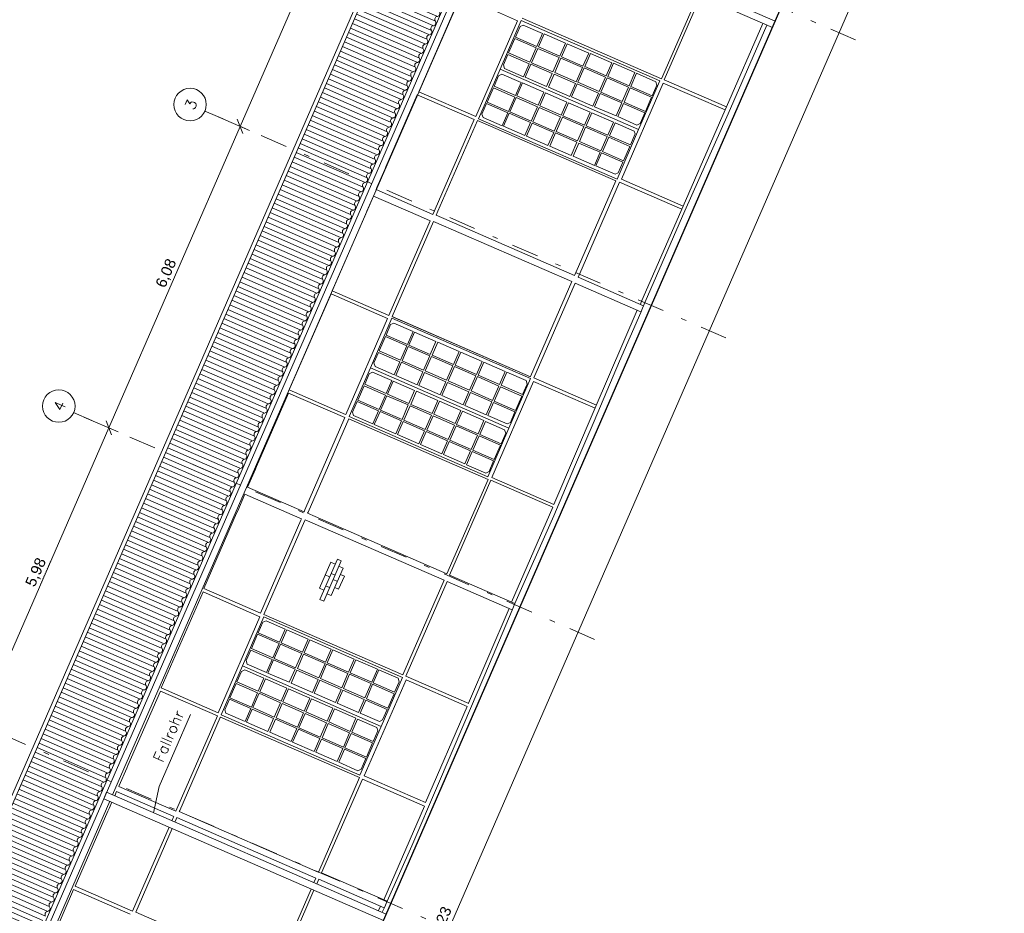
# Model space of a CAD drawing. Header units: metres. Extents: x -43 to 549, y 12 to 64.
# Tile 5 of 13: x -31 to -13, y 36 to 53. Entities that reach past the tile are written whole.
import ezdxf

# ---------------------------------------------------------------- set-up
doc = ezdxf.new("R2010")
doc.units = ezdxf.units.M
doc.header["$MEASUREMENT"] = 0
for name, pattern in [('6_Strichlinie_ eng', [0.4, 0.2, -0.2]), ('Achslinie 01', [1.166667, 0.5, -0.3, 0, -0.366667]), ('DGN Style 2', [1.233271, 0.739963, -0.493308]), ('Wipeout_Contour', [1, 0, -1])]:
    doc.linetypes.add(name, pattern=pattern)
for name, color, linetype in [('00_Achsraster', 7, 'Continuous'), ('GBE_Beschriftung', 7, 'Continuous'), ('GBE_Dach', 7, 'Continuous'), ('GBE_Fen_Tuer', 7, 'Continuous'), ('GBE_Wand_Decke_tragend_Ansicht', 7, 'Continuous'), ('GBE_Wand_Decke_tragend_Schnitt', 7, 'Continuous'), ('NEU_GBE_Bemassung_fsa', 7, 'Continuous'), ('NEU_GBE_Holzbalken', 7, 'Continuous'), ('NEU_GBE_Regenrinne', 7, 'Continuous')]:
    doc.layers.add(name, color=color, linetype=linetype)
doc.styles.add('ERSTELLTER_STIL_1', font='txt')
doc.dimstyles.new('ERSTELLTER_STIL__1', dxfattribs={"dimtxt": 0.2, "dimasz": 0.190285, "dimexe": 0.18, "dimexo": 0.5, "dimgap": 0.09, "dimtad": 1, "dimzin": 0, "dimdsep": 46, "dimtxsty": 'ERSTELLTER_STIL_1', "dimblk": 'ARROWHEAD_6', "dimblk1": 'ARROWHEAD_6', "dimblk2": 'ARROWHEAD_6', "dimcen": 0.09, "dimclrd": 7, "dimclre": 7, "dimclrt": 7, "dimazin": 0, "dimtfac": 1, "dimtdec": 4, "dimtmove": 2, "dimatfit": 3, "dimfxl": 1, "dimtolj": 1, "dimtzin": 0, "dimarcsym": 0})
doc.dimstyles.new('ERSTELLTER_STIL__2', dxfattribs={"dimtxt": 0.2, "dimasz": 0.190285, "dimexe": 0.18, "dimexo": 0.5, "dimgap": 0.09, "dimtad": 1, "dimzin": 0, "dimdsep": 46, "dimtxsty": 'ERSTELLTER_STIL_1', "dimblk": 'ARROWHEAD_6', "dimblk1": 'ARROWHEAD_6', "dimblk2": 'ARROWHEAD_6', "dimcen": 0.09, "dimclrd": 8, "dimclre": 8, "dimclrt": 8, "dimazin": 0, "dimtfac": 1, "dimtdec": 4, "dimtmove": 0, "dimatfit": 3, "dimfxl": 1, "dimtolj": 1, "dimtzin": 0, "dimarcsym": 0})

# ---------------------------------------------------------------- blocks, each defined once
blk = doc.blocks.new('*D1')
at = {"layer": 'NEU_GBE_Bemassung_fsa', "color": 7, "linetype": 'Continuous', "lineweight": 13}
for p, q in [((-13.35, 57.846), (-13.981, 58.121)), ((-13.522, 57.921), (-13.462, 58.059)), ((-32.781, 13.703), (-13.522, 57.921)), ((-13.47, 57.79), (-13.574, 58.053)), ((-32.609, 13.628), (-33.239, 13.903)), ((-32.833, 13.835), (-32.729, 13.571)), ((-32.841, 13.566), (-32.781, 13.703))]:
    blk.add_line(p, q, dxfattribs=at)
at = {"color": 254, "linetype": 'Wipeout_Contour', "lineweight": 0, "ltscale": 171.09084}
blk.add_wipeout([(-23.312, 35.461), (-23.004, 36.169), (-23.266, 36.283), (-23.574, 35.575)], dxfattribs=at).dxf.layer = 'NEU_GBE_Bemassung_fsa'
at = {"layer": 'NEU_GBE_Bemassung_fsa', "color": 7, "lineweight": 13, "insert": (-23.334, 35.518), "char_height": 0.2, "attachment_point": 7, "rotation": 66.4651, "style": 'ERSTELLTER_STIL_1'}
blk.add_mtext('\\A1;{\\pql;\\fArial|b0|i0|c0|p34;48,23}', dxfattribs=at)
blk = doc.blocks.new('ARROWHEAD_6')
at = {"color": 0, "linetype": 'Continuous', "lineweight": 0}
for p, q in [((0, 0), (-1, 0)), ((-0.5, -0.5), (0.5, 0.5))]:
    blk.add_line(p, q, dxfattribs=at)
blk = doc.blocks.new('*D7')
at = {"layer": '00_Achsraster', "color": 8, "linetype": 'Continuous', "lineweight": 18}
for p, q in [((-29.484, 45.208), (-29.381, 44.945)), ((-31.82, 39.595), (-29.433, 45.076)), ((-31.648, 39.52), (-32.278, 39.795)), ((-31.872, 39.727), (-31.768, 39.463)), ((-34.216, 34.094), (-31.82, 39.595))]:
    blk.add_line(p, q, dxfattribs=at)
at = {"color": 254, "linetype": 'Wipeout_Contour', "lineweight": 0, "ltscale": 209.500655}
blk.add_wipeout([(-30.753, 42.066), (-30.515, 42.612), (-30.756, 42.717), (-30.994, 42.171)], dxfattribs=at).dxf.layer = '00_Achsraster'
at = {"layer": '00_Achsraster', "color": 8, "lineweight": 18, "insert": (-30.769, 42.107), "char_height": 0.2, "attachment_point": 7, "rotation": 66.4651, "style": 'ERSTELLTER_STIL_1'}
blk.add_mtext('\\A1;{\\pql;\\fArial|b0|i0|c0|p34;5,98}', dxfattribs=at)
blk = doc.blocks.new('*D8')
at = {"layer": '00_Achsraster', "color": 8, "linetype": 'Continuous', "lineweight": 18}
for p, q in [((-26.833, 50.574), (-27.464, 50.849)), ((-27.057, 50.781), (-26.953, 50.518)), ((-29.433, 45.076), (-27.005, 50.649)), ((-29.26, 45.001), (-29.891, 45.276)), ((-29.484, 45.208), (-29.381, 44.945)), ((-31.82, 39.595), (-29.433, 45.076))]:
    blk.add_line(p, q, dxfattribs=at)
at = {"color": 254, "linetype": 'Wipeout_Contour', "lineweight": 0, "ltscale": 222.711709}
blk.add_wipeout([(-28.346, 47.593), (-28.108, 48.14), (-28.348, 48.244), (-28.586, 47.698)], dxfattribs=at).dxf.layer = '00_Achsraster'
at = {"layer": '00_Achsraster', "color": 8, "lineweight": 18, "insert": (-28.362, 47.634), "char_height": 0.2, "attachment_point": 7, "rotation": 66.4651, "style": 'ERSTELLTER_STIL_1'}
blk.add_mtext('\\A1;{\\pql;\\fArial|b0|i0|c0|p34;6,08}', dxfattribs=at)
blk = doc.blocks.new('*D9')
at = {"layer": '00_Achsraster', "color": 8, "linetype": 'Continuous', "lineweight": 18}
for p, q in [((-24.607, 56.156), (-22.23, 61.612)), ((-24.435, 56.081), (-25.065, 56.356)), ((-24.659, 56.288), (-24.555, 56.024)), ((-27.005, 50.649), (-24.607, 56.156)), ((-27.057, 50.781), (-26.953, 50.518)), ((-29.433, 45.076), (-27.005, 50.649))]:
    blk.add_line(p, q, dxfattribs=at)
at = {"color": 254, "linetype": 'Wipeout_Contour', "lineweight": 0, "ltscale": 237.677655}
blk.add_wipeout([(-25.953, 53.087), (-25.675, 53.726), (-25.916, 53.83), (-26.194, 53.192)], dxfattribs=at).dxf.layer = '00_Achsraster'
at = {"layer": '00_Achsraster', "color": 8, "lineweight": 18, "insert": (-25.934, 53.112), "char_height": 0.2, "attachment_point": 7, "rotation": 66.4651, "style": 'ERSTELLTER_STIL_1'}
blk.add_mtext('\\A1;{\\pql;\\fArial|b0|i0|c0|p34;6,00\\fArial|b0|i0|c0|p34;\\A1{\\H.66x;\\S5^  ;}}', dxfattribs=at)

msp = doc.modelspace()

# ---------------------------------------------------------------- hatches: boundary and pattern name
at = {"layer": 'GBE_Dach', "linetype": 'Continuous', "lineweight": 18, "true_color": 0xdfdfdf}
h = msp.add_hatch(dxfattribs=at)
h.set_pattern_fill('Dachschraffur_1_0001', color=254, style=0, pattern_type=2)
h.set_pattern_definition([(156.4651, (-39.99834, 16.81609), (0.03713562, 0.08526398), [])])
h.paths.add_polyline_path([(-39.19, 16.363), (-19.84, 60.792), (-21.1, 61.341), (-40.451, 16.912)])

# ---------------------------------------------------------------- linework, layer by layer
at = {"layer": '00_Achsraster', "color": 253, "linetype": 'Achslinie 01', "lineweight": 18, "true_color": 0x9f9f9f}
for p, q in [((-15.629, 52.246), (-25.256, 56.439)), ((-18.028, 46.739), (-27.655, 50.932)), ((-20.455, 41.166), (-30.082, 45.359)), ((-22.842, 35.685), (-32.469, 39.878))]:
    msp.add_line(p, q, dxfattribs=at)
at = {"layer": '00_Achsraster', "color": 253, "linetype": 'Continuous', "lineweight": 18, "true_color": 0x9f9f9f}
for centre in [(-27.93, 51.052), (-30.357, 45.479)]:
    msp.add_circle(centre, 0.3, dxfattribs=at)
at = {"layer": 'GBE_Beschriftung', "color": 7, "linetype": 'Continuous', "lineweight": 13}
msp.add_lwpolyline([(-28.605, 37.963), (-28.501, 38.445), (-27.92, 39.779)], dxfattribs=at)
at = {"layer": 'GBE_Dach', "color": 9, "linetype": 'Continuous', "lineweight": 18}
for p, q in [((-40.519, 16.942), (-21.164, 61.382)), ((-40.451, 16.912), (-21.096, 61.352))]:
    msp.add_line(p, q, dxfattribs=at)
for points in [[(-23.471, 52.425, -0.568675), (-23.434, 52.51, 0.534698), (-23.397, 52.595)], [(-23.397, 52.595, -0.568675), (-23.36, 52.681, 0.534698), (-23.323, 52.766)], [(-23.546, 52.254, -0.568675), (-23.508, 52.34, 0.534698), (-23.471, 52.425)], [(-23.62, 52.084, -0.568675), (-23.583, 52.169, 0.534698), (-23.546, 52.254)], [(-23.694, 51.913, -0.568675), (-23.657, 51.998, 0.534698), (-23.62, 52.084)], [(-23.768, 51.743, -0.568675), (-23.731, 51.828, 0.534698), (-23.694, 51.913)], [(-23.843, 51.572, -0.568675), (-23.806, 51.657, 0.534698), (-23.768, 51.743)], [(-23.917, 51.402, -0.568675), (-23.88, 51.487, 0.534698), (-23.843, 51.572)], [(-23.991, 51.231, -0.568675), (-23.954, 51.316, 0.534698), (-23.917, 51.402)], [(-24.066, 51.061, -0.568675), (-24.028, 51.146, 0.534698), (-23.991, 51.231)], [(-24.14, 50.89, -0.568675), (-24.103, 50.975, 0.534698), (-24.066, 51.061)], [(-24.214, 50.719, -0.568675), (-24.177, 50.805, 0.534698), (-24.14, 50.89)], [(-24.288, 50.549, -0.568675), (-24.251, 50.634, 0.534698), (-24.214, 50.719)], [(-24.363, 50.378, -0.568675), (-24.325, 50.464, 0.534698), (-24.288, 50.549)], [(-24.437, 50.208, -0.568675), (-24.4, 50.293, 0.534698), (-24.363, 50.378)], [(-24.511, 50.037, -0.568675), (-24.474, 50.123, 0.534698), (-24.437, 50.208)], [(-24.66, 49.696, -0.568675), (-24.623, 49.782, 0.534698), (-24.585, 49.867)], [(-24.585, 49.867, -0.568675), (-24.548, 49.952, 0.534698), (-24.511, 50.037)], [(-24.734, 49.526, -0.568675), (-24.697, 49.611, 0.534698), (-24.66, 49.696)], [(-24.808, 49.355, -0.568675), (-24.771, 49.441, 0.534698), (-24.734, 49.526)], [(-24.882, 49.185, -0.568675), (-24.845, 49.27, 0.534698), (-24.808, 49.355)], [(-24.957, 49.014, -0.568675), (-24.92, 49.099, 0.534698), (-24.882, 49.185)], [(-25.031, 48.844, -0.568675), (-24.994, 48.929, 0.534698), (-24.957, 49.014)], [(-25.105, 48.673, -0.568675), (-25.068, 48.758, 0.534698), (-25.031, 48.844)], [(-25.18, 48.503, -0.568675), (-25.142, 48.588, 0.534698), (-25.105, 48.673)], [(-25.254, 48.332, -0.568675), (-25.217, 48.417, 0.534698), (-25.18, 48.503)], [(-25.328, 48.162, -0.568675), (-25.291, 48.247, 0.534698), (-25.254, 48.332)], [(-25.402, 47.991, -0.568675), (-25.365, 48.076, 0.534698), (-25.328, 48.162)], [(-25.477, 47.821, -0.568675), (-25.44, 47.906, 0.534698), (-25.402, 47.991)], [(-25.551, 47.65, -0.568675), (-25.514, 47.735, 0.534698), (-25.477, 47.821)], [(-25.625, 47.479, -0.568675), (-25.588, 47.565, 0.534698), (-25.551, 47.65)], [(-25.699, 47.309, -0.568675), (-25.662, 47.394, 0.534698), (-25.625, 47.479)], [(-25.848, 46.968, -0.568675), (-25.811, 47.053, 0.534698), (-25.774, 47.138)], [(-25.774, 47.138, -0.568675), (-25.737, 47.224, 0.534698), (-25.699, 47.309)], [(-25.922, 46.797, -0.568675), (-25.885, 46.883, 0.534698), (-25.848, 46.968)], [(-25.997, 46.627, -0.568675), (-25.959, 46.712, 0.534698), (-25.922, 46.797)], [(-26.071, 46.456, -0.568675), (-26.034, 46.542, 0.534698), (-25.997, 46.627)], [(-26.145, 46.286, -0.568675), (-26.108, 46.371, 0.534698), (-26.071, 46.456)], [(-26.219, 46.115, -0.568675), (-26.182, 46.2, 0.534698), (-26.145, 46.286)], [(-26.294, 45.945, -0.568675), (-26.257, 46.03, 0.534698), (-26.219, 46.115)], [(-26.368, 45.774, -0.568675), (-26.331, 45.859, 0.534698), (-26.294, 45.945)], [(-26.442, 45.604, -0.568675), (-26.405, 45.689, 0.534698), (-26.368, 45.774)], [(-26.516, 45.433, -0.568675), (-26.479, 45.518, 0.534698), (-26.442, 45.604)], [(-26.591, 45.263, -0.568675), (-26.554, 45.348, 0.534698), (-26.516, 45.433)], [(-26.665, 45.092, -0.568675), (-26.628, 45.177, 0.534698), (-26.591, 45.263)], [(-26.739, 44.922, -0.568675), (-26.702, 45.007, 0.534698), (-26.665, 45.092)], [(-26.814, 44.751, -0.568675), (-26.776, 44.836, 0.534698), (-26.739, 44.922)], [(-26.888, 44.58, -0.568675), (-26.851, 44.666, 0.534698), (-26.814, 44.751)], [(-27.036, 44.239, -0.568675), (-26.999, 44.325, 0.534698), (-26.962, 44.41)], [(-26.962, 44.41, -0.568675), (-26.925, 44.495, 0.534698), (-26.888, 44.58)], [(-27.111, 44.069, -0.568675), (-27.073, 44.154, 0.534698), (-27.036, 44.239)], [(-27.185, 43.898, -0.568675), (-27.148, 43.984, 0.534698), (-27.111, 44.069)], [(-27.259, 43.728, -0.568675), (-27.222, 43.813, 0.534698), (-27.185, 43.898)], [(-27.333, 43.557, -0.568675), (-27.296, 43.643, 0.534698), (-27.259, 43.728)], [(-27.408, 43.387, -0.568675), (-27.371, 43.472, 0.534698), (-27.333, 43.557)], [(-27.482, 43.216, -0.568675), (-27.445, 43.302, 0.534698), (-27.408, 43.387)], [(-27.556, 43.046, -0.568675), (-27.519, 43.131, 0.534698), (-27.482, 43.216)], [(-27.631, 42.875, -0.568675), (-27.593, 42.96, 0.534698), (-27.556, 43.046)], [(-27.705, 42.705, -0.568675), (-27.668, 42.79, 0.534698), (-27.631, 42.875)], [(-27.779, 42.534, -0.568675), (-27.742, 42.619, 0.534698), (-27.705, 42.705)], [(-27.853, 42.364, -0.568675), (-27.816, 42.449, 0.534698), (-27.779, 42.534)], [(-27.928, 42.193, -0.568675), (-27.89, 42.278, 0.534698), (-27.853, 42.364)], [(-28.002, 42.023, -0.568675), (-27.965, 42.108, 0.534698), (-27.928, 42.193)], [(-28.076, 41.852, -0.568675), (-28.039, 41.937, 0.534698), (-28.002, 42.023)], [(-28.225, 41.511, -0.568675), (-28.188, 41.596, 0.534698), (-28.15, 41.682)], [(-28.15, 41.682, -0.568675), (-28.113, 41.767, 0.534698), (-28.076, 41.852)], [(-28.299, 41.34, -0.568675), (-28.262, 41.426, 0.534698), (-28.225, 41.511)], [(-28.373, 41.17, -0.568675), (-28.336, 41.255, 0.534698), (-28.299, 41.34)], [(-28.448, 40.999, -0.568675), (-28.41, 41.085, 0.534698), (-28.373, 41.17)], [(-28.522, 40.829, -0.568675), (-28.485, 40.914, 0.534698), (-28.448, 40.999)], [(-28.596, 40.658, -0.568675), (-28.559, 40.744, 0.534698), (-28.522, 40.829)], [(-28.67, 40.488, -0.568675), (-28.633, 40.573, 0.534698), (-28.596, 40.658)], [(-28.745, 40.317, -0.568675), (-28.707, 40.403, 0.534698), (-28.67, 40.488)], [(-28.819, 40.147, -0.568675), (-28.782, 40.232, 0.534698), (-28.745, 40.317)], [(-28.893, 39.976, -0.568675), (-28.856, 40.061, 0.534698), (-28.819, 40.147)], [(-28.967, 39.806, -0.568675), (-28.93, 39.891, 0.534698), (-28.893, 39.976)], [(-29.042, 39.635, -0.568675), (-29.005, 39.72, 0.534698), (-28.967, 39.806)], [(-29.116, 39.465, -0.568675), (-29.079, 39.55, 0.534698), (-29.042, 39.635)], [(-29.19, 39.294, -0.568675), (-29.153, 39.379, 0.534698), (-29.116, 39.465)], [(-29.264, 39.124, -0.568675), (-29.227, 39.209, 0.534698), (-29.19, 39.294)], [(-29.413, 38.783, -0.568675), (-29.376, 38.868, 0.534698), (-29.339, 38.953)], [(-29.339, 38.953, -0.568675), (-29.302, 39.038, 0.534698), (-29.264, 39.124)], [(-29.487, 38.612, -0.568675), (-29.45, 38.697, 0.534698), (-29.413, 38.783)], [(-29.562, 38.441, -0.568675), (-29.524, 38.527, 0.534698), (-29.487, 38.612)], [(-29.636, 38.271, -0.568675), (-29.599, 38.356, 0.534698), (-29.562, 38.441)], [(-29.71, 38.1, -0.568675), (-29.673, 38.186, 0.534698), (-29.636, 38.271)], [(-29.784, 37.93, -0.568675), (-29.747, 38.015, 0.534698), (-29.71, 38.1)], [(-29.859, 37.759, -0.568675), (-29.822, 37.845, 0.534698), (-29.784, 37.93)], [(-29.933, 37.589, -0.568675), (-29.896, 37.674, 0.534698), (-29.859, 37.759)], [(-30.007, 37.418, -0.568675), (-29.97, 37.504, 0.534698), (-29.933, 37.589)], [(-30.081, 37.248, -0.568675), (-30.044, 37.333, 0.534698), (-30.007, 37.418)], [(-30.156, 37.077, -0.568675), (-30.119, 37.163, 0.534698), (-30.081, 37.248)], [(-30.23, 36.907, -0.568675), (-30.193, 36.992, 0.534698), (-30.156, 37.077)], [(-30.304, 36.736, -0.568675), (-30.267, 36.821, 0.534698), (-30.23, 36.907)], [(-30.379, 36.566, -0.568675), (-30.341, 36.651, 0.534698), (-30.304, 36.736)], [(-30.453, 36.395, -0.568675), (-30.416, 36.48, 0.534698), (-30.379, 36.566)], [(-30.601, 36.054, -0.568675), (-30.564, 36.139, 0.534698), (-30.527, 36.225)], [(-30.527, 36.225, -0.568675), (-30.49, 36.31, 0.534698), (-30.453, 36.395)]]:
    msp.add_lwpolyline(points, format="xyb", dxfattribs=at)
at = {"layer": 'GBE_Fen_Tuer', "color": 7, "linetype": 'Continuous', "lineweight": 13, "flags": 128}
for points in [[(-21.81, 52.604), (-19.25, 51.489), (-19.64, 50.593), (-22.2, 51.708)], [(-21.917, 52.297), (-21.832, 52.493), (-21.772, 52.521), (-21.416, 52.366), (-21.521, 52.125)], [(-21.928, 52.271), (-22.044, 52.006), (-21.648, 51.834), (-21.533, 52.099)], [(-21.387, 52.359), (-21.492, 52.118), (-21.097, 51.946), (-20.992, 52.187)], [(-21.504, 52.091), (-21.619, 51.826), (-21.224, 51.654), (-21.109, 51.919)], [(-20.958, 52.175), (-21.063, 51.934), (-20.668, 51.762), (-20.563, 52.003)], [(-22.055, 51.979), (-22.14, 51.784), (-22.12, 51.721), (-21.765, 51.566), (-21.66, 51.807)], [(-21.075, 51.908), (-21.19, 51.642), (-20.795, 51.47), (-20.68, 51.735)], [(-20.531, 51.997), (-20.636, 51.756), (-20.241, 51.583), (-20.136, 51.825)], [(-22.6, 50.791), (-22.2, 51.708), (-19.64, 50.593), (-20.039, 49.676)], [(-21.631, 51.8), (-21.736, 51.559), (-21.341, 51.386), (-21.236, 51.628)], [(-20.648, 51.729), (-20.763, 51.464), (-20.368, 51.292), (-20.252, 51.557)], [(-20.104, 51.814), (-20.209, 51.573), (-19.814, 51.4), (-19.709, 51.642)], [(-22.312, 51.389), (-22.227, 51.585), (-22.167, 51.613), (-21.812, 51.458), (-21.917, 51.217)], [(-22.312, 51.389), (-22.227, 51.585), (-22.167, 51.613), (-21.812, 51.458), (-21.917, 51.217)], [(-21.202, 51.616), (-21.307, 51.375), (-20.912, 51.202), (-20.807, 51.444)], [(-20.221, 51.546), (-20.336, 51.281), (-19.941, 51.109), (-19.826, 51.374)], [(-19.388, 51.216), (-19.303, 51.412), (-19.323, 51.475), (-19.678, 51.63), (-19.783, 51.388)], [(-22.324, 51.363), (-22.439, 51.098), (-22.044, 50.926), (-21.928, 51.191)], [(-22.324, 51.363), (-22.439, 51.098), (-22.044, 50.926), (-21.928, 51.191)], [(-21.789, 51.452), (-21.894, 51.211), (-21.499, 51.039), (-21.394, 51.28)], [(-21.789, 51.452), (-21.894, 51.211), (-21.499, 51.039), (-21.394, 51.28)], [(-20.775, 51.437), (-20.88, 51.196), (-20.484, 51.024), (-20.379, 51.265)], [(-19.795, 51.362), (-19.91, 51.097), (-19.515, 50.925), (-19.399, 51.19)], [(-21.906, 51.184), (-22.021, 50.919), (-21.626, 50.747), (-21.51, 51.012)], [(-21.906, 51.184), (-22.021, 50.919), (-21.626, 50.747), (-21.51, 51.012)], [(-21.361, 51.268), (-21.466, 51.027), (-21.071, 50.855), (-20.966, 51.096)], [(-21.361, 51.268), (-21.466, 51.027), (-21.071, 50.855), (-20.966, 51.096)], [(-20.348, 51.255), (-20.453, 51.013), (-20.058, 50.841), (-19.953, 51.082)], [(-22.451, 51.071), (-22.536, 50.876), (-22.516, 50.813), (-22.16, 50.658), (-22.055, 50.899)], [(-22.451, 51.071), (-22.536, 50.876), (-22.516, 50.813), (-22.16, 50.658), (-22.055, 50.899)], [(-21.478, 51), (-21.593, 50.735), (-21.198, 50.563), (-21.082, 50.828)], [(-21.478, 51), (-21.593, 50.735), (-21.198, 50.563), (-21.082, 50.828)], [(-20.933, 51.086), (-21.038, 50.845), (-20.643, 50.673), (-20.537, 50.914)], [(-20.933, 51.086), (-21.038, 50.845), (-20.643, 50.673), (-20.537, 50.914)], [(-19.526, 50.898), (-19.611, 50.703), (-19.671, 50.674), (-20.027, 50.829), (-19.922, 51.07)], [(-22.033, 50.893), (-22.138, 50.651), (-21.743, 50.479), (-21.637, 50.72)], [(-22.033, 50.893), (-22.138, 50.651), (-21.743, 50.479), (-21.637, 50.72)], [(-21.049, 50.819), (-21.165, 50.553), (-20.77, 50.381), (-20.654, 50.646)], [(-21.049, 50.819), (-21.165, 50.553), (-20.77, 50.381), (-20.654, 50.646)], [(-20.502, 50.9), (-20.607, 50.659), (-20.212, 50.487), (-20.107, 50.728)], [(-20.502, 50.9), (-20.607, 50.659), (-20.212, 50.487), (-20.107, 50.728)], [(-21.605, 50.709), (-21.71, 50.467), (-21.315, 50.295), (-21.209, 50.536)], [(-21.605, 50.709), (-21.71, 50.467), (-21.315, 50.295), (-21.209, 50.536)], [(-20.619, 50.633), (-20.734, 50.367), (-20.339, 50.195), (-20.224, 50.46)], [(-20.619, 50.633), (-20.734, 50.367), (-20.339, 50.195), (-20.224, 50.46)], [(-19.793, 50.306), (-19.704, 50.509), (-19.72, 50.561), (-20.076, 50.716), (-20.181, 50.475)], [(-21.177, 50.527), (-21.282, 50.286), (-20.886, 50.113), (-20.781, 50.355)], [(-21.177, 50.527), (-21.282, 50.286), (-20.886, 50.113), (-20.781, 50.355)], [(-20.193, 50.448), (-20.308, 50.183), (-19.92, 50.014), (-19.805, 50.279)], [(-20.746, 50.341), (-20.851, 50.1), (-20.456, 49.927), (-20.351, 50.169)], [(-20.746, 50.341), (-20.851, 50.1), (-20.456, 49.927), (-20.351, 50.169)], [(-19.932, 49.988), (-20.017, 49.792), (-20.076, 49.764), (-20.432, 49.919), (-20.327, 50.16)], [(-24.199, 47.101), (-21.639, 45.986), (-22.038, 45.07), (-24.598, 46.185)], [(-24.308, 46.79), (-24.223, 46.985), (-24.163, 47.014), (-23.807, 46.859), (-23.912, 46.618)], [(-24.308, 46.79), (-24.223, 46.985), (-24.163, 47.014), (-23.807, 46.859), (-23.912, 46.618)], [(-23.78, 46.847), (-23.885, 46.606), (-23.49, 46.434), (-23.385, 46.675)], [(-23.78, 46.847), (-23.885, 46.606), (-23.49, 46.434), (-23.385, 46.675)], [(-24.319, 46.763), (-24.435, 46.498), (-24.039, 46.326), (-23.924, 46.591)], [(-24.319, 46.763), (-24.435, 46.498), (-24.039, 46.326), (-23.924, 46.591)], [(-23.352, 46.661), (-23.458, 46.419), (-23.062, 46.247), (-22.957, 46.489)], [(-23.352, 46.661), (-23.458, 46.419), (-23.062, 46.247), (-22.957, 46.489)], [(-24.446, 46.472), (-24.531, 46.276), (-24.511, 46.213), (-24.156, 46.058), (-24.051, 46.299)], [(-24.446, 46.472), (-24.531, 46.276), (-24.511, 46.213), (-24.156, 46.058), (-24.051, 46.299)], [(-23.897, 46.579), (-24.012, 46.314), (-23.617, 46.142), (-23.502, 46.407)], [(-23.897, 46.579), (-24.012, 46.314), (-23.617, 46.142), (-23.502, 46.407)], [(-22.928, 46.476), (-23.033, 46.235), (-22.638, 46.062), (-22.533, 46.304)], [(-22.928, 46.476), (-23.033, 46.235), (-22.638, 46.062), (-22.533, 46.304)], [(-24.024, 46.288), (-24.129, 46.046), (-23.734, 45.874), (-23.629, 46.115)], [(-24.024, 46.288), (-24.129, 46.046), (-23.734, 45.874), (-23.629, 46.115)], [(-23.469, 46.393), (-23.585, 46.128), (-23.189, 45.956), (-23.074, 46.221)], [(-23.469, 46.393), (-23.585, 46.128), (-23.189, 45.956), (-23.074, 46.221)], [(-22.502, 46.29), (-22.607, 46.049), (-22.212, 45.877), (-22.107, 46.118)], [(-22.502, 46.29), (-22.607, 46.049), (-22.212, 45.877), (-22.107, 46.118)], [(-24.989, 45.287), (-24.598, 46.185), (-22.038, 45.07), (-22.429, 44.172)], [(-24.703, 45.882), (-24.618, 46.077), (-24.558, 46.106), (-24.203, 45.951), (-24.308, 45.709)], [(-24.703, 45.882), (-24.618, 46.077), (-24.558, 46.106), (-24.203, 45.951), (-24.308, 45.709)], [(-23.596, 46.101), (-23.701, 45.86), (-23.306, 45.688), (-23.201, 45.929)], [(-23.596, 46.101), (-23.701, 45.86), (-23.306, 45.688), (-23.201, 45.929)], [(-23.045, 46.208), (-23.16, 45.943), (-22.765, 45.771), (-22.649, 46.036)], [(-23.045, 46.208), (-23.16, 45.943), (-22.765, 45.771), (-22.649, 46.036)], [(-21.786, 45.692), (-21.701, 45.887), (-21.721, 45.95), (-22.077, 46.105), (-22.182, 45.864)], [(-21.786, 45.692), (-21.701, 45.887), (-21.721, 45.95), (-22.077, 46.105), (-22.182, 45.864)], [(-24.176, 45.939), (-24.281, 45.698), (-23.886, 45.526), (-23.78, 45.767)], [(-24.176, 45.939), (-24.281, 45.698), (-23.886, 45.526), (-23.78, 45.767)], [(-23.172, 45.916), (-23.277, 45.675), (-22.881, 45.503), (-22.776, 45.744)], [(-23.172, 45.916), (-23.277, 45.675), (-22.881, 45.503), (-22.776, 45.744)], [(-22.619, 46.023), (-22.734, 45.758), (-22.339, 45.585), (-22.224, 45.85)], [(-22.619, 46.023), (-22.734, 45.758), (-22.339, 45.585), (-22.224, 45.85)], [(-24.715, 45.855), (-24.83, 45.59), (-24.435, 45.418), (-24.319, 45.683)], [(-24.715, 45.855), (-24.83, 45.59), (-24.435, 45.418), (-24.319, 45.683)], [(-23.748, 45.753), (-23.853, 45.511), (-23.458, 45.339), (-23.353, 45.58)], [(-23.748, 45.753), (-23.853, 45.511), (-23.458, 45.339), (-23.353, 45.58)], [(-22.746, 45.731), (-22.851, 45.49), (-22.456, 45.318), (-22.351, 45.559)], [(-22.746, 45.731), (-22.851, 45.49), (-22.456, 45.318), (-22.351, 45.559)], [(-22.193, 45.837), (-22.309, 45.572), (-21.913, 45.4), (-21.798, 45.665)], [(-22.193, 45.837), (-22.309, 45.572), (-21.913, 45.4), (-21.798, 45.665)], [(-24.842, 45.564), (-24.927, 45.368), (-24.907, 45.305), (-24.551, 45.15), (-24.446, 45.391)], [(-24.842, 45.564), (-24.927, 45.368), (-24.907, 45.305), (-24.551, 45.15), (-24.446, 45.391)], [(-24.292, 45.671), (-24.408, 45.406), (-24.013, 45.234), (-23.897, 45.499)], [(-24.292, 45.671), (-24.408, 45.406), (-24.013, 45.234), (-23.897, 45.499)], [(-23.323, 45.568), (-23.428, 45.327), (-23.033, 45.154), (-22.928, 45.396)], [(-23.323, 45.568), (-23.428, 45.327), (-23.033, 45.154), (-22.928, 45.396)], [(-21.925, 45.373), (-22.01, 45.178), (-22.07, 45.15), (-22.425, 45.304), (-22.32, 45.546)], [(-21.925, 45.373), (-22.01, 45.178), (-22.07, 45.15), (-22.425, 45.304), (-22.32, 45.546)], [(-24.419, 45.38), (-24.525, 45.138), (-24.129, 44.966), (-24.024, 45.207)], [(-24.419, 45.38), (-24.525, 45.138), (-24.129, 44.966), (-24.024, 45.207)], [(-23.865, 45.485), (-23.98, 45.22), (-23.585, 45.048), (-23.469, 45.313)], [(-23.865, 45.485), (-23.98, 45.22), (-23.585, 45.048), (-23.469, 45.313)], [(-22.898, 45.382), (-23.003, 45.141), (-22.608, 44.969), (-22.502, 45.21)], [(-22.898, 45.382), (-23.003, 45.141), (-22.608, 44.969), (-22.502, 45.21)], [(-23.992, 45.193), (-24.097, 44.952), (-23.701, 44.78), (-23.596, 45.021)], [(-23.992, 45.193), (-24.097, 44.952), (-23.701, 44.78), (-23.596, 45.021)], [(-23.44, 45.3), (-23.555, 45.035), (-23.16, 44.863), (-23.045, 45.128)], [(-23.44, 45.3), (-23.555, 45.035), (-23.16, 44.863), (-23.045, 45.128)], [(-22.182, 44.784), (-22.097, 44.979), (-22.117, 45.042), (-22.472, 45.197), (-22.577, 44.956)], [(-22.182, 44.784), (-22.097, 44.979), (-22.117, 45.042), (-22.472, 45.197), (-22.577, 44.956)], [(-23.567, 45.008), (-23.672, 44.767), (-23.277, 44.595), (-23.172, 44.836)], [(-23.567, 45.008), (-23.672, 44.767), (-23.277, 44.595), (-23.172, 44.836)], [(-23.014, 45.115), (-23.13, 44.85), (-22.735, 44.677), (-22.619, 44.942)], [(-23.014, 45.115), (-23.13, 44.85), (-22.735, 44.677), (-22.619, 44.942)], [(-23.141, 44.823), (-23.247, 44.582), (-22.851, 44.41), (-22.746, 44.651)], [(-23.141, 44.823), (-23.247, 44.582), (-22.851, 44.41), (-22.746, 44.651)], [(-22.589, 44.929), (-22.704, 44.664), (-22.309, 44.492), (-22.193, 44.757)], [(-22.589, 44.929), (-22.704, 44.664), (-22.309, 44.492), (-22.193, 44.757)], [(-22.32, 44.465), (-22.405, 44.27), (-22.465, 44.242), (-22.821, 44.396), (-22.716, 44.638)], [(-22.32, 44.465), (-22.405, 44.27), (-22.465, 44.242), (-22.821, 44.396), (-22.716, 44.638)], [(-26.569, 41.582), (-24.005, 40.465), (-24.4, 39.558), (-26.964, 40.675)], [(-26.67, 41.288), (-26.585, 41.484), (-26.525, 41.512), (-26.17, 41.357), (-26.275, 41.116)], [(-26.67, 41.288), (-26.585, 41.484), (-26.525, 41.512), (-26.17, 41.357), (-26.275, 41.116)], [(-26.143, 41.346), (-26.248, 41.104), (-25.853, 40.932), (-25.747, 41.173)], [(-26.143, 41.346), (-26.248, 41.104), (-25.853, 40.932), (-25.747, 41.173)], [(-26.682, 41.262), (-26.797, 40.997), (-26.402, 40.824), (-26.286, 41.089)], [(-26.682, 41.262), (-26.797, 40.997), (-26.402, 40.824), (-26.286, 41.089)], [(-25.715, 41.159), (-25.82, 40.918), (-25.425, 40.746), (-25.32, 40.987)], [(-25.715, 41.159), (-25.82, 40.918), (-25.425, 40.746), (-25.32, 40.987)], [(-26.809, 40.97), (-26.894, 40.775), (-26.874, 40.711), (-26.518, 40.557), (-26.413, 40.798)], [(-26.809, 40.97), (-26.894, 40.775), (-26.874, 40.711), (-26.518, 40.557), (-26.413, 40.798)], [(-26.259, 41.078), (-26.375, 40.813), (-25.98, 40.64), (-25.864, 40.906)], [(-26.259, 41.078), (-26.375, 40.813), (-25.98, 40.64), (-25.864, 40.906)], [(-25.29, 40.974), (-25.395, 40.733), (-25, 40.561), (-24.895, 40.802)], [(-25.29, 40.974), (-25.395, 40.733), (-25, 40.561), (-24.895, 40.802)], [(-26.386, 40.786), (-26.492, 40.545), (-26.096, 40.373), (-25.991, 40.614)], [(-26.386, 40.786), (-26.492, 40.545), (-26.096, 40.373), (-25.991, 40.614)], [(-25.832, 40.891), (-25.947, 40.626), (-25.552, 40.454), (-25.436, 40.719)], [(-25.832, 40.891), (-25.947, 40.626), (-25.552, 40.454), (-25.436, 40.719)], [(-24.865, 40.789), (-24.97, 40.548), (-24.574, 40.375), (-24.469, 40.617)], [(-24.865, 40.789), (-24.97, 40.548), (-24.574, 40.375), (-24.469, 40.617)], [(-27.356, 39.774), (-26.964, 40.675), (-24.4, 39.558), (-24.792, 38.657)], [(-27.066, 40.38), (-26.981, 40.575), (-26.921, 40.604), (-26.565, 40.449), (-26.67, 40.208)], [(-27.066, 40.38), (-26.981, 40.575), (-26.921, 40.604), (-26.565, 40.449), (-26.67, 40.208)], [(-25.959, 40.6), (-26.064, 40.359), (-25.668, 40.186), (-25.563, 40.428)], [(-25.959, 40.6), (-26.064, 40.359), (-25.668, 40.186), (-25.563, 40.428)], [(-25.407, 40.706), (-25.522, 40.441), (-25.127, 40.269), (-25.012, 40.534)], [(-25.407, 40.706), (-25.522, 40.441), (-25.127, 40.269), (-25.012, 40.534)], [(-24.149, 40.19), (-24.064, 40.385), (-24.084, 40.449), (-24.439, 40.603), (-24.544, 40.362)], [(-24.149, 40.19), (-24.064, 40.385), (-24.084, 40.449), (-24.439, 40.603), (-24.544, 40.362)], [(-26.538, 40.437), (-26.643, 40.196), (-26.248, 40.024), (-26.143, 40.265)], [(-26.538, 40.437), (-26.643, 40.196), (-26.248, 40.024), (-26.143, 40.265)], [(-25.534, 40.415), (-25.639, 40.174), (-25.244, 40.001), (-25.139, 40.243)], [(-25.534, 40.415), (-25.639, 40.174), (-25.244, 40.001), (-25.139, 40.243)], [(-24.981, 40.521), (-25.097, 40.256), (-24.701, 40.084), (-24.586, 40.349)], [(-24.981, 40.521), (-25.097, 40.256), (-24.701, 40.084), (-24.586, 40.349)], [(-27.077, 40.354), (-27.193, 40.089), (-26.797, 39.916), (-26.682, 40.181)], [(-27.077, 40.354), (-27.193, 40.089), (-26.797, 39.916), (-26.682, 40.181)], [(-26.11, 40.251), (-26.215, 40.01), (-25.82, 39.838), (-25.715, 40.079)], [(-26.11, 40.251), (-26.215, 40.01), (-25.82, 39.838), (-25.715, 40.079)], [(-25.108, 40.229), (-25.214, 39.988), (-24.818, 39.816), (-24.713, 40.057)], [(-25.108, 40.229), (-25.214, 39.988), (-24.818, 39.816), (-24.713, 40.057)], [(-24.556, 40.336), (-24.671, 40.071), (-24.276, 39.898), (-24.16, 40.163)], [(-24.556, 40.336), (-24.671, 40.071), (-24.276, 39.898), (-24.16, 40.163)], [(-27.204, 40.062), (-27.289, 39.867), (-27.269, 39.803), (-26.914, 39.649), (-26.809, 39.89)], [(-27.204, 40.062), (-27.289, 39.867), (-27.269, 39.803), (-26.914, 39.649), (-26.809, 39.89)], [(-26.655, 40.17), (-26.77, 39.905), (-26.375, 39.732), (-26.26, 39.997)], [(-26.655, 40.17), (-26.77, 39.905), (-26.375, 39.732), (-26.26, 39.997)], [(-25.686, 40.066), (-25.791, 39.825), (-25.396, 39.653), (-25.29, 39.894)], [(-25.686, 40.066), (-25.791, 39.825), (-25.396, 39.653), (-25.29, 39.894)], [(-24.287, 39.872), (-24.372, 39.677), (-24.432, 39.648), (-24.788, 39.803), (-24.683, 40.044)], [(-24.287, 39.872), (-24.372, 39.677), (-24.432, 39.648), (-24.788, 39.803), (-24.683, 40.044)], [(-26.782, 39.878), (-26.887, 39.637), (-26.492, 39.465), (-26.387, 39.706)], [(-26.782, 39.878), (-26.887, 39.637), (-26.492, 39.465), (-26.387, 39.706)], [(-26.227, 39.983), (-26.342, 39.718), (-25.947, 39.546), (-25.832, 39.811)], [(-26.227, 39.983), (-26.342, 39.718), (-25.947, 39.546), (-25.832, 39.811)], [(-25.26, 39.881), (-25.365, 39.64), (-24.97, 39.467), (-24.865, 39.709)], [(-25.26, 39.881), (-25.365, 39.64), (-24.97, 39.467), (-24.865, 39.709)], [(-26.354, 39.692), (-26.459, 39.45), (-26.064, 39.278), (-25.959, 39.52)], [(-26.354, 39.692), (-26.459, 39.45), (-26.064, 39.278), (-25.959, 39.52)], [(-25.802, 39.798), (-25.918, 39.533), (-25.523, 39.361), (-25.407, 39.626)], [(-25.802, 39.798), (-25.918, 39.533), (-25.523, 39.361), (-25.407, 39.626)], [(-24.544, 39.282), (-24.459, 39.477), (-24.479, 39.541), (-24.835, 39.695), (-24.94, 39.454)], [(-24.544, 39.282), (-24.459, 39.477), (-24.479, 39.541), (-24.835, 39.695), (-24.94, 39.454)], [(-25.929, 39.507), (-26.035, 39.266), (-25.639, 39.093), (-25.534, 39.335)], [(-25.929, 39.507), (-26.035, 39.266), (-25.639, 39.093), (-25.534, 39.335)], [(-25.377, 39.613), (-25.492, 39.348), (-25.097, 39.176), (-24.982, 39.441)], [(-25.377, 39.613), (-25.492, 39.348), (-25.097, 39.176), (-24.982, 39.441)], [(-25.504, 39.321), (-25.609, 39.08), (-25.214, 38.908), (-25.109, 39.149)], [(-25.504, 39.321), (-25.609, 39.08), (-25.214, 38.908), (-25.109, 39.149)], [(-24.951, 39.428), (-25.067, 39.163), (-24.671, 38.99), (-24.556, 39.255)], [(-24.951, 39.428), (-25.067, 39.163), (-24.671, 38.99), (-24.556, 39.255)], [(-24.683, 38.964), (-24.768, 38.768), (-24.828, 38.74), (-25.183, 38.895), (-25.078, 39.136)], [(-24.683, 38.964), (-24.768, 38.768), (-24.828, 38.74), (-25.183, 38.895), (-25.078, 39.136)]]:
    msp.add_lwpolyline(points, close=True, dxfattribs=at)
at = {"layer": 'GBE_Wand_Decke_tragend_Ansicht', "color": 8, "linetype": 'Continuous', "lineweight": 18}
for p, q in [((-23.703, 51.287), (-22.931, 53.061)), ((-19.217, 51.527), (-18.544, 53.073)), ((-18.495, 53.052), (-19.167, 51.51)), ((-22.436, 52.845), (-21.879, 52.602)), ((-21.879, 52.602), (-22.651, 50.829)), ((-21.792, 52.649), (-19.217, 51.527)), ((-17.345, 52.551), (-18.018, 51.009)), ((-19.167, 51.51), (-18.018, 51.009)), ((-19.184, 51.449), (-19.958, 49.672)), ((-19.184, 51.449), (-18.043, 50.952)), ((-24.31, 49.901), (-23.731, 51.231)), ((-22.68, 50.774), (-23.731, 51.231)), ((-22.651, 50.829), (-23.703, 51.287)), ((-18.018, 51.009), (-18.043, 50.952)), ((-18.043, 50.952), (-18.818, 49.176)), ((-22.68, 50.774), (-23.401, 49.119)), ((-22.62, 50.757), (-23.349, 49.084)), ((-22.62, 50.757), (-20.062, 49.643)), ((-24.476, 49.519), (-24.331, 49.852)), ((-20.062, 49.643), (-20.795, 47.96)), ((-19.992, 49.619), (-20.728, 47.931)), ((-19.992, 49.619), (-18.842, 49.118)), ((-19.958, 49.672), (-18.818, 49.176)), ((-24.663, 49.082), (-24.541, 49.36)), ((-24.541, 49.36), (-23.717, 49.002)), ((-24.493, 49.479), (-23.443, 49.022)), ((-18.818, 49.176), (-19.578, 47.431)), ((-25.303, 47.612), (-24.683, 49.035)), ((-23.381, 49.008), (-20.824, 47.894)), ((-23.494, 48.904), (-24.255, 47.156)), ((-23.43, 48.893), (-24.196, 47.133)), ((-23.563, 48.934), (-23.494, 48.904)), ((-23.43, 48.893), (-20.872, 47.779)), ((-20.872, 47.779), (-21.636, 46.025)), ((-20.811, 47.752), (-19.596, 47.223)), ((-20.758, 47.862), (-19.548, 47.334)), ((-26.096, 45.778), (-25.322, 47.554)), ((-25.322, 47.554), (-24.28, 47.1)), ((-25.303, 47.612), (-24.255, 47.156)), ((-19.664, 47.253), (-20.442, 45.445)), ((-19.602, 47.209), (-19.567, 47.29)), ((-24.28, 47.1), (-25.053, 45.324)), ((-24.196, 47.133), (-21.639, 46.019)), ((-24.191, 47.13), (-21.639, 46.019)), ((-21.58, 45.933), (-22.352, 44.16)), ((-21.58, 45.933), (-20.445, 45.439)), ((-26.703, 44.361), (-26.111, 45.72)), ((-26.111, 45.72), (-25.067, 45.265)), ((-26.096, 45.778), (-25.057, 45.326)), ((-20.442, 45.445), (-21.207, 43.661)), ((-25.067, 45.265), (-25.81, 43.561)), ((-24.999, 45.244), (-25.75, 43.521)), ((-24.999, 45.244), (-22.423, 44.122)), ((-26.869, 43.981), (-26.724, 44.313)), ((-23.183, 42.376), (-22.423, 44.122)), ((-22.374, 44.107), (-23.137, 42.356)), ((-22.374, 44.107), (-21.228, 43.608)), ((-22.352, 44.16), (-21.207, 43.661)), ((-26.869, 43.981), (-25.824, 43.527)), ((-26.917, 43.85), (-27.05, 43.544)), ((-26.917, 43.85), (-26.043, 43.469)), ((-27.07, 43.499), (-27.677, 42.107)), ((-21.228, 43.608), (-21.992, 41.857)), ((-25.882, 43.368), (-26.63, 41.651)), ((-26.566, 41.627), (-25.815, 43.351)), ((-23.183, 42.376), (-25.621, 43.438)), ((-23.248, 42.264), (-23.248, 42.264)), ((-23.18, 42.235), (-21.977, 41.71)), ((-21.926, 41.828), (-23.137, 42.356)), ((-27.69, 42.043), (-28.462, 40.269)), ((-26.64, 41.586), (-27.69, 42.043)), ((-27.677, 42.107), (-26.63, 41.651)), ((-22.035, 41.736), (-22.782, 39.985)), ((-26.566, 41.627), (-23.999, 40.509)), ((-23.937, 40.42), (-24.711, 38.643)), ((-23.937, 40.42), (-22.807, 39.928)), ((-28.479, 40.211), (-29.078, 38.835)), ((-28.479, 40.211), (-27.426, 39.753)), ((-22.807, 39.928), (-23.582, 38.151)), ((-27.426, 39.753), (-28.173, 38.037)), ((-27.372, 39.726), (-28.121, 38.006)), ((-27.427, 39.75), (-27.427, 39.75)), ((-29.098, 38.789), (-29.24, 38.464)), ((-24.745, 38.583), (-25.499, 36.855)), ((-24.745, 38.583), (-23.596, 38.083)), ((-24.711, 38.643), (-23.582, 38.151)), ((-29.246, 38.449), (-28.193, 37.991)), ((-29.29, 38.355), (-29.324, 38.276)), ((-29.29, 38.355), (-28.231, 37.894)), ((-29.376, 38.158), (-29.427, 38.042)), ((-23.596, 38.083), (-24.35, 36.355)), ((-29.448, 37.993), (-30.052, 36.606)), ((-28.246, 37.858), (-28.265, 37.815)), ((-25.604, 36.755), (-28.174, 37.875)), ((-28.131, 37.983), (-25.561, 36.864)), ((-28.317, 37.696), (-28.993, 36.145)), ((-28.262, 37.672), (-28.935, 36.127)), ((-28.188, 37.842), (-28.21, 37.791)), ((-25.499, 36.855), (-24.288, 36.328)), ((-25.604, 36.755), (-25.641, 36.672)), ((-25.589, 36.649), (-25.552, 36.734)), ((-25.552, 36.734), (-24.341, 36.206)), ((-30.084, 36.542), (-30.853, 34.777)), ((-30.084, 36.542), (-29.037, 36.086)), ((-25.692, 36.553), (-26.365, 35.008)), ((-26.317, 34.979), (-25.641, 36.531)), ((-24.412, 36.237), (-24.448, 36.153)), ((-28.935, 36.127), (-26.365, 35.008))]:
    msp.add_line(p, q, dxfattribs=at)
at = {"layer": 'GBE_Wand_Decke_tragend_Ansicht', "color": 8, "linetype": 'DGN Style 2', "lineweight": 18}
for p, q in [((-24.31, 49.901), (-24.331, 49.852)), ((-24.476, 49.519), (-24.493, 49.479)), ((-24.663, 49.082), (-24.683, 49.035)), ((-23.717, 49.002), (-23.563, 48.934)), ((-23.401, 49.119), (-23.443, 49.022)), ((-23.349, 49.084), (-23.381, 49.008)), ((-20.795, 47.96), (-20.824, 47.894)), ((-20.728, 47.931), (-20.758, 47.862)), ((-19.578, 47.431), (-19.608, 47.361)), ((-19.567, 47.29), (-19.517, 47.404)), ((-26.703, 44.361), (-26.724, 44.313)), ((-27.05, 43.544), (-27.07, 43.499)), ((-25.81, 43.561), (-25.824, 43.527)), ((-25.76, 43.498), (-25.75, 43.521)), ((-25.621, 43.438), (-25.76, 43.498)), ((-25.882, 43.368), (-25.871, 43.394)), ((-25.815, 43.351), (-25.804, 43.377)), ((-21.979, 41.705), (-21.926, 41.828)), ((-29.078, 38.835), (-29.098, 38.789)), ((-29.24, 38.464), (-29.246, 38.449)), ((-29.427, 38.042), (-29.448, 37.993)), ((-28.173, 38.037), (-28.193, 37.991)), ((-28.246, 37.858), (-28.231, 37.894)), ((-28.174, 37.875), (-28.188, 37.842)), ((-28.121, 38.006), (-28.131, 37.983)), ((-24.287, 36.33), (-24.338, 36.214))]:
    msp.add_line(p, q, dxfattribs=at)
at = {"layer": 'GBE_Wand_Decke_tragend_Ansicht', "color": 8, "linetype": '6_Strichlinie_ eng', "lineweight": 18}
msp.add_line((-26.043, 43.469), (-25.871, 43.394), dxfattribs=at)
at = {"layer": 'GBE_Wand_Decke_tragend_Ansicht', "color": 253, "linetype": 'Continuous', "lineweight": 18, "true_color": 0x9f9f9f}
for p, q in [((-25.539, 42.114), (-25.329, 42.595)), ((-25.534, 41.903), (-25.208, 42.652)), ((-25.461, 41.872), (-25.135, 42.62)), ((-25.329, 42.595), (-25.248, 42.559)), ((-25.208, 42.652), (-25.135, 42.62)), ((-25.321, 41.976), (-25.1, 42.484)), ((-25.18, 42.519), (-25.1, 42.484)), ((-25.432, 42.359), (-25.351, 42.323)), ((-25.324, 42.386), (-25.251, 42.355)), ((-25.286, 42.274), (-25.206, 42.239)), ((-25.184, 42.092), (-25.078, 42.336)), ((-25.15, 42.368), (-25.078, 42.336)), ((-25.539, 42.114), (-25.458, 42.079)), ((-25.425, 42.154), (-25.352, 42.123)), ((-25.256, 42.124), (-25.184, 42.092)), ((-25.534, 41.903), (-25.461, 41.872)), ((-25.401, 42.011), (-25.321, 41.976))]:
    msp.add_line(p, q, dxfattribs=at)
at = {"layer": 'GBE_Wand_Decke_tragend_Ansicht', "color": 8, "linetype": 'Continuous', "lineweight": 18, "flags": 128}
for points in [[(-19.517, 47.404), (-18.783, 49.089), (-17.984, 50.882), (-17.271, 52.519)], [(-20.811, 47.752), (-21.575, 45.998), (-20.42, 45.496)], [(-21.926, 41.828), (-21.208, 43.453), (-20.823, 44.358), (-20.46, 45.199), (-19.991, 46.31), (-19.602, 47.209)], [(-25.804, 43.377), (-23.237, 42.259), (-23.248, 42.264)], [(-23.999, 40.509), (-23.997, 40.514), (-23.237, 42.259)], [(-23.18, 42.235), (-23.94, 40.489), (-22.778, 39.983)], [(-24.288, 36.33), (-23.832, 37.354), (-23.355, 38.458), (-22.868, 39.6), (-22.396, 40.715), (-21.979, 41.705)], [(-26.64, 41.586), (-27.413, 39.812), (-28.462, 40.269)], [(-24.798, 38.612), (-27.369, 39.732), (-27.374, 39.721)], [(-24.798, 38.612), (-25.553, 36.878), (-25.561, 36.864)], [(-28.993, 36.145), (-28.996, 36.146), (-30.052, 36.606)], [(-24.378, 36.122), (-24.338, 36.214)]]:
    msp.add_lwpolyline(points, dxfattribs=at)
at = {"layer": 'NEU_GBE_Holzbalken', "color": 7, "linetype": 'Continuous', "lineweight": 13}
for p, q in [((-29.362, 38.293), (-22.226, 54.677)), ((-36.551, 21.787), (-29.413, 38.174))]:
    msp.add_line(p, q, dxfattribs=at)
at = {"layer": 'NEU_GBE_Regenrinne', "color": 7, "linetype": 'Continuous', "lineweight": 13}
for p, q in [((-39.149, 16.335), (-19.786, 60.792)), ((-39.072, 16.301), (-19.709, 60.758))]:
    msp.add_line(p, q, dxfattribs=at)
for points in [[(-22.337, 54.725), (-22.285, 54.844), (-17.116, 52.593), (-17.168, 52.474)], [(-29.524, 38.222), (-29.473, 38.341), (-24.305, 36.09), (-24.357, 35.972)]]:
    msp.add_lwpolyline(points, close=True, dxfattribs=at)

# ---------------------------------------------------------------- next in the draw order: dimensions: what is measured, and where the dimension line sits
at = {"layer": 'NEU_GBE_Bemassung_fsa', "color": 7, "linetype": 'Continuous', "lineweight": 13}
dim = msp.add_linear_dim(base=(-13.522, 57.921), p1=(-33.852, 14.17), p2=(-14.593, 58.388), angle=66.4651, dimstyle='ERSTELLTER_STIL__1', dxfattribs=at)
dim.commit()
dim.dimension.update_dxf_attribs({"geometry": '*D1', "text_midpoint": (-23.285, 35.881), "dimtype": 160, "text_rotation": 66.4651})

# ---------------------------------------------------------------- next in the draw order: dimensions: what is measured, and where the dimension line sits
at = {"layer": '00_Achsraster', "color": 8, "linetype": 'Continuous', "lineweight": 18}
dim = msp.add_linear_dim(base=(-29.433, 45.076), p1=(-32.469, 39.878), p2=(-30.082, 45.359), angle=66.4651, dimstyle='ERSTELLTER_STIL__2', dxfattribs=at)
dim.commit()
dim.dimension.update_dxf_attribs({"geometry": '*D7', "text_midpoint": (-30.751, 42.399), "dimtype": 160, "text_rotation": 66.4651})

# ---------------------------------------------------------------- next in the draw order: dimensions: what is measured, and where the dimension line sits
dim = msp.add_linear_dim(base=(-27.005, 50.649), p1=(-30.082, 45.359), p2=(-27.655, 50.932), angle=66.4651, dimstyle='ERSTELLTER_STIL__2', dxfattribs=at)
dim.commit()
dim.dimension.update_dxf_attribs({"geometry": '*D8', "text_midpoint": (-28.344, 47.926), "dimtype": 160, "text_rotation": 66.4651})

# ---------------------------------------------------------------- next in the draw order: texts
at = {"layer": '00_Achsraster', "color": 251, "linetype": 'Continuous', "lineweight": 18, "true_color": 0x5f5f5f, "insert": (-30.217, 45.521), "char_height": 0.2, "attachment_point": 9, "rotation": 66.4651}
msp.add_mtext('\\A1;{\\pqr;\\Ftxt.shx;4}', dxfattribs=at)
at = {"layer": 'GBE_Beschriftung', "color": 7, "linetype": 'Continuous', "lineweight": 13, "insert": (-28.218, 39.88), "char_height": 0.2, "attachment_point": 3, "rotation": 66.4651}
msp.add_mtext('\\A1;{\\pqr;\\Ftxt.shx;Fallrohr}', dxfattribs=at)

# ---------------------------------------------------------------- next in the draw order: dimensions: what is measured, and where the dimension line sits
at = {"layer": '00_Achsraster', "color": 8, "linetype": 'Continuous', "lineweight": 18}
dim = msp.add_linear_dim(base=(-24.607, 56.156), p1=(-27.655, 50.932), p2=(-25.256, 56.439), angle=66.4651, dimstyle='ERSTELLTER_STIL__2', dxfattribs=at)
dim.commit()
dim.dimension.update_dxf_attribs({"geometry": '*D9', "text_midpoint": (-25.852, 53.647), "dimtype": 160, "text_rotation": 66.4651})

# ---------------------------------------------------------------- next in the draw order: linework, layer by layer
at = {"layer": 'GBE_Wand_Decke_tragend_Schnitt', "color": 7, "linetype": 'Continuous', "lineweight": 25}
msp.add_line((-34.919, 11.719), (-12.881, 62.319), dxfattribs=at)

# ---------------------------------------------------------------- next in the draw order: texts
at = {"layer": '00_Achsraster', "color": 251, "linetype": 'Continuous', "lineweight": 18, "true_color": 0x5f5f5f, "insert": (-27.787, 51.092), "char_height": 0.2, "attachment_point": 9, "rotation": 66.4651}
msp.add_mtext('\\A1;{\\pqr;\\Ftxt.shx;3}', dxfattribs=at)

doc.saveas('drawing.dxf')
